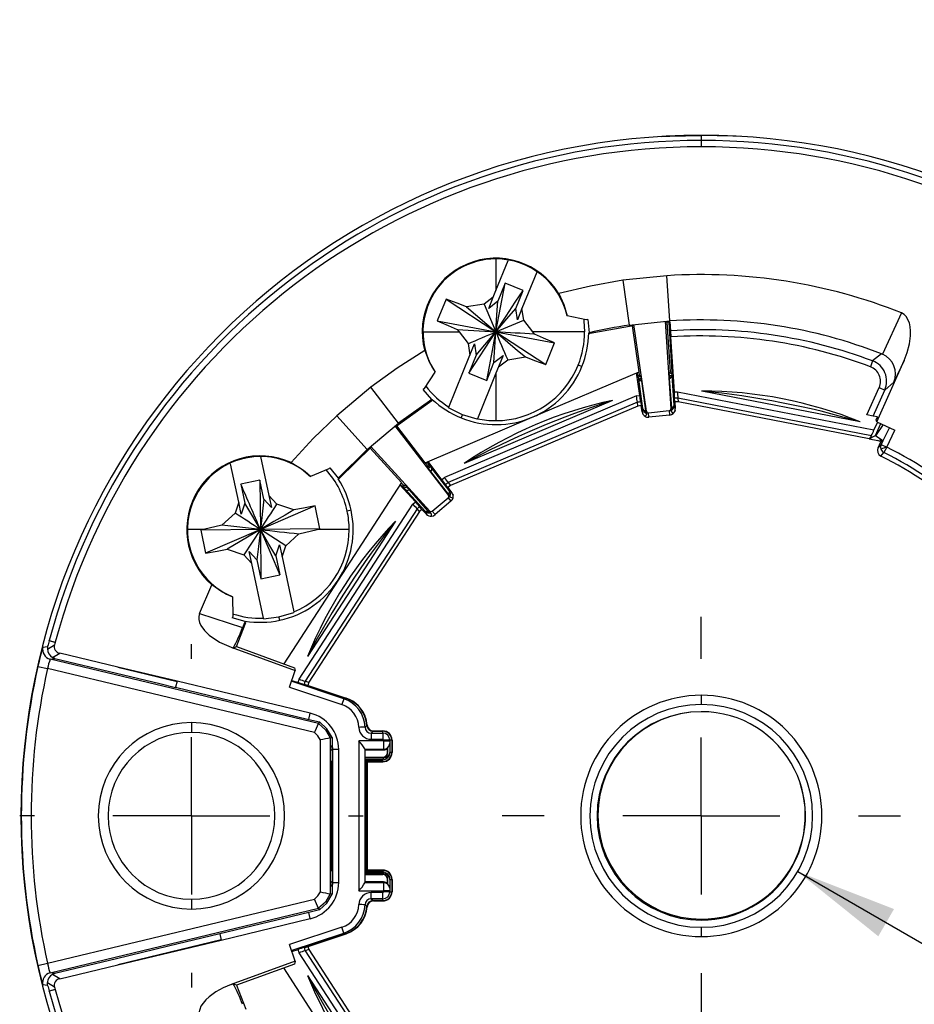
# Model space of a CAD drawing. Header units: millimetres. Extents: x 0 to 279, y 0 to 216.
# Tile 4 of 12: x 48 to 77, y 150 to 182. Entities that reach past the tile are written whole.
import ezdxf

# ---------------------------------------------------------------- set-up
doc = ezdxf.new("R2010")
doc.units = ezdxf.units.MM
doc.linetypes.add('CENTERX2', pattern=[20.32, 12.7, -2.54, 2.54, -2.54])
doc.layers.add('CENTER', color=40, linetype='CENTERX2')
doc.layers.add('DIMENSIONS', color=140, linetype='Continuous', lineweight=25)
doc.styles.add('SLDTEXTSTYLE2', font='TXT', dxfattribs={"width": 0.75})
doc.dimstyles.new('SLDDIMSTYLE1', dxfattribs={"dimtxt": 3.175, "dimasz": 3.302, "dimexe": 0, "dimexo": 0.0625, "dimgap": 0.79375, "dimtad": 0, "dimtih": 1, "dimtoh": 1, "dimdec": 1, "dimrnd": 1e-09, "dimzin": 4, "dimdsep": 46, "dimtxsty": 'SLDTEXTSTYLE2', "dimsah": 1, "dimcen": 0, "dimadec": 0, "dimazin": 1, "dimtfac": 1, "dimtdec": 1, "dimtofl": 0, "dimtmove": 0, "dimatfit": 3, "dimfxl": 0, "dimfrac": 2, "dimtolj": 1, "dimtzin": 12, "dimarcsym": 0})
doc.dimstyles.new('SLDDIMSTYLE3', dxfattribs={"dimtxt": 3.175, "dimasz": 3.302, "dimexe": 0, "dimexo": 0.0625, "dimgap": 0.79375, "dimtad": 0, "dimtih": 1, "dimtoh": 1, "dimdec": 1, "dimrnd": 1e-09, "dimzin": 12, "dimdsep": 46, "dimtxsty": 'SLDTEXTSTYLE2', "dimsah": 1, "dimcen": 0, "dimadec": 0, "dimazin": 3, "dimtfac": 1, "dimtdec": 1, "dimtofl": 0, "dimtmove": 0, "dimatfit": 3, "dimfxl": 0, "dimfrac": 2, "dimtolj": 1, "dimtzin": 12, "dimarcsym": 0})
doc.dimstyles.new('SLDDIMSTYLE4', dxfattribs={"dimtxt": 3.175, "dimasz": 3.302, "dimexe": 0, "dimexo": 0.0625, "dimgap": 0.79375, "dimtad": 0, "dimtih": 1, "dimtoh": 1, "dimdec": 1, "dimrnd": 1e-09, "dimzin": 4, "dimdsep": 46, "dimtxsty": 'SLDTEXTSTYLE2', "dimsah": 1, "dimcen": 0.09, "dimadec": 0, "dimazin": 1, "dimtfac": 1, "dimtdec": 1, "dimtofl": 0, "dimtmove": 0, "dimatfit": 3, "dimfxl": 0, "dimfrac": 2, "dimtolj": 1, "dimtzin": 12, "dimarcsym": 0})

# ---------------------------------------------------------------- blocks, each defined once
blk = doc.blocks.new('_D_1')
at = {"layer": 'DIMENSIONS'}
for p, q in [((86.392, 170.632), (93.704, 177.017)), ((93.704, 177.017), (100.054, 177.017)), ((102.448, 177.017), (101.481, 177.017)), ((101.481, 177.017), (101.481, 171.976)), ((110.659, 177.017), (111.626, 177.017)), ((111.626, 177.017), (111.626, 171.976)), ((101.481, 171.976), (102.448, 171.976)), ((111.626, 171.976), (110.659, 171.976))]:
    blk.add_line(p, q, dxfattribs=at)
blk.add_solid([(86.392, 170.632), (89.213, 172.421), (88.545, 173.186)], dxfattribs=at)
at = {"layer": 'DIMENSIONS', "char_height": 3.175, "attachment_point": 1, "style": 'SLDTEXTSTYLE2'}
for s, insert in [('%%c', (100.054, 181.754)), ('44.0', (104.842, 181.754)), ('1.73', (102.448, 176.069))]:
    blk.add_mtext(s, dxfattribs=dict(at, insert=insert))
blk = doc.blocks.new('_D_3')
at = {"layer": 'DIMENSIONS'}
for p, q in [((72.938, 154.362), (94.163, 142.107)), ((94.163, 142.107), (100.513, 142.107)), ((102.448, 142.107), (101.481, 142.107)), ((101.481, 142.107), (101.481, 137.067)), ((110.659, 142.107), (111.626, 142.107)), ((111.626, 142.107), (111.626, 137.067)), ((101.481, 137.067), (102.448, 137.067)), ((111.626, 137.067), (110.659, 137.067))]:
    blk.add_line(p, q, dxfattribs=at)
blk.add_solid([(72.938, 154.362), (75.543, 152.271), (76.051, 153.151)], dxfattribs=at)
at = {"layer": 'DIMENSIONS', "char_height": 3.175, "attachment_point": 1, "style": 'SLDTEXTSTYLE2'}
for s, insert in [('%%c', (101.227, 146.845)), ('7.2', (106.015, 146.845)), ('0.28', (102.448, 141.16))]:
    blk.add_mtext(s, dxfattribs=dict(at, insert=insert))
blk = doc.blocks.new('_D_4')
at = {"layer": 'DIMENSIONS'}
for p, q in [((53.333, 149.341), (53.333, 142.357)), ((86.333, 149.341), (86.333, 147.39)), ((86.333, 145.866), (86.333, 120.059)), ((53.333, 140.833), (53.333, 120.059)), ((53.333, 123.234), (61.977, 123.234)), ((65.728, 123.209), (64.761, 123.209)), ((64.761, 123.209), (64.761, 118.169)), ((73.939, 123.209), (74.906, 123.209)), ((74.906, 123.209), (74.906, 118.169)), ((86.333, 123.234), (77.69, 123.234)), ((64.761, 118.169), (65.728, 118.169)), ((74.906, 118.169), (73.939, 118.169))]:
    blk.add_line(p, q, dxfattribs=at)
for points in [[(53.333, 123.234), (56.635, 122.726), (56.635, 123.742)], [(86.333, 123.234), (83.031, 123.742), (83.031, 122.726)]]:
    blk.add_solid(points, dxfattribs=at)
at = {"layer": 'DIMENSIONS', "char_height": 3.175, "attachment_point": 1, "style": 'SLDTEXTSTYLE2'}
for s, insert in [('33.0', (65.728, 127.947)), ('1.30', (65.728, 122.262))]:
    blk.add_mtext(s, dxfattribs=dict(at, insert=insert))
blk = doc.blocks.new('SW_CENTERMARKSYMBOL_0')
at = {"layer": 'CENTER', "color": 0}
for p, q in [((0, 5.08), (0, 5.554)), ((0, 0), (0, 2.54)), ((-5.08, 0), (-5.554, 0)), ((0, 0), (-2.54, 0)), ((0, 0), (0, -2.54)), ((0, 0), (2.54, 0)), ((5.08, 0), (5.554, 0)), ((0, -5.08), (0, -5.554))]:
    blk.add_line(p, q, dxfattribs=at)
blk = doc.blocks.new('SW_CENTERMARKSYMBOL_2')
at = {"layer": 'CENTER', "color": 0}
for p, q in [((0, 5.08), (0, 6.44)), ((0, 0), (0, 2.54)), ((-5.08, 0), (-6.44, 0)), ((0, 0), (-2.54, 0)), ((0, 0), (0, -2.54)), ((0, 0), (2.54, 0)), ((5.08, 0), (6.44, 0)), ((0, -5.08), (0, -6.44))]:
    blk.add_line(p, q, dxfattribs=at)

msp = doc.modelspace()

# ---------------------------------------------------------------- linework, layer by layer
for p, q in [((69.82, 178.162), (69.82, 177.998)), ((69.82, 177.998), (69.82, 177.794)), ((63.178, 174.169), (63.178, 173.145)), ((63.178, 173.145), (63.572, 174.122)), ((64.497, 173.742), (64.021, 172.563)), ((68.705, 173.626), (67.279, 173.476)), ((67.279, 173.476), (67.492, 172.026)), ((68.799, 172.163), (68.705, 173.626)), ((63.178, 171.81), (63.474, 173.381)), ((63.474, 173.381), (63.239, 172.8)), ((64.055, 173.146), (63.474, 173.381)), ((61.567, 172.869), (61.284, 172.168)), ((61.567, 172.869), (63.178, 171.81)), ((63.094, 172.937), (62.796, 172.709)), ((62.945, 172.57), (63.094, 172.937)), ((63.094, 172.937), (63.178, 173.145)), ((63.82, 172.565), (64.055, 173.146)), ((62.796, 172.709), (62.226, 172.621)), ((62.226, 172.621), (63.178, 171.81)), ((62.796, 172.709), (63.178, 171.81)), ((63.239, 172.8), (62.945, 172.57)), ((63.872, 172.195), (63.82, 172.565)), ((64.021, 172.563), (63.872, 172.195)), ((64.077, 172.192), (64.021, 172.563)), ((66.102, 172.197), (65.479, 172.324)), ((66.151, 172.208), (66.102, 172.197)), ((66.151, 172.208), (66.19, 171.78)), ((76.294, 172.42), (75.675, 171.088)), ((61.284, 172.168), (63.178, 171.81)), ((61.929, 171.888), (63.178, 171.81)), ((61.929, 171.888), (61.987, 171.81)), ((63.178, 171.81), (64.077, 172.192)), ((64.368, 171.81), (64.077, 172.192)), ((67.62, 172.01), (66.224, 171.752)), ((67.492, 172.026), (68.799, 172.163)), ((67.81, 170.518), (67.592, 172.005)), ((68.049, 169.242), (67.637, 172.047)), ((68.652, 172.153), (68.833, 169.324)), ((68.677, 172.121), (68.815, 172.13)), ((68.822, 170.516), (68.719, 172.124)), ((68.88, 170.505), (68.776, 172.127)), ((68.793, 172.129), (68.937, 169.869)), ((68.833, 171.847), (68.815, 172.13)), ((60.819, 171.81), (61.987, 171.81)), ((61.987, 171.81), (62.279, 171.429)), ((62.3, 170.474), (63.178, 171.81)), ((63.116, 170.821), (63.178, 171.81)), ((63.178, 171.81), (65.072, 171.453)), ((63.178, 171.81), (64.788, 170.752)), ((64.426, 171.732), (64.368, 171.81)), ((66.047, 171.81), (64.368, 171.81)), ((66.19, 171.78), (66.224, 171.752)), ((68.846, 171.648), (68.833, 171.847)), ((62.279, 171.429), (62.334, 171.058)), ((62.334, 171.058), (62.483, 171.425)), ((62.483, 171.425), (62.535, 171.056)), ((64.788, 170.752), (65.072, 171.453)), ((61.656, 169.378), (62.334, 171.058)), ((62.535, 171.056), (62.3, 170.474)), ((63.116, 170.821), (63.41, 171.051)), ((63.41, 171.051), (63.262, 170.683)), ((63.559, 170.911), (64.13, 170.999)), ((75.645, 171.1), (75.36, 170.869)), ((75.645, 171.1), (75.675, 171.088)), ((62.881, 170.24), (63.116, 170.821)), ((63.262, 170.683), (63.178, 170.476)), ((63.262, 170.683), (63.559, 170.911)), ((65.959, 170.686), (65.838, 170.735)), ((75.36, 170.869), (75.289, 170.682)), ((75.493, 168.903), (76.375, 170.885)), ((76.375, 170.885), (76.048, 170.179)), ((60.868, 169.975), (61.209, 170.512)), ((62.3, 170.474), (62.881, 170.24)), ((63.178, 170.476), (62.583, 169.003)), ((63.178, 170.476), (63.178, 168.941)), ((64.35, 169.049), (67.81, 170.518)), ((67.833, 169.753), (67.726, 170.482)), ((67.742, 170.489), (67.757, 170.387)), ((67.757, 170.387), (67.812, 170.41)), ((67.757, 170.387), (67.774, 170.352)), ((67.774, 170.352), (67.785, 170.28)), ((67.797, 170.512), (67.812, 170.41)), ((67.812, 170.41), (67.858, 170.384)), ((67.858, 170.384), (67.871, 170.293)), ((67.871, 170.293), (67.877, 170.252)), ((68.783, 170.481), (68.822, 170.516)), ((68.788, 170.389), (68.783, 170.481)), ((68.875, 170.395), (68.788, 170.389)), ((68.791, 170.348), (68.788, 170.389)), ((68.794, 170.307), (68.791, 170.348)), ((68.864, 169.357), (68.794, 170.307)), ((68.822, 170.516), (68.88, 170.505)), ((68.871, 170.467), (68.88, 170.505)), ((68.875, 170.395), (68.871, 170.467)), ((68.875, 170.395), (68.875, 170.395)), ((68.939, 169.441), (68.875, 170.395)), ((59.13, 170.017), (58.031, 169.095)), ((60.025, 168.857), (59.13, 170.017)), ((60.868, 169.975), (60.826, 169.948)), ((67.785, 170.28), (67.785, 170.28)), ((67.785, 170.28), (67.921, 169.334)), ((67.877, 170.252), (67.883, 170.211)), ((67.883, 170.211), (68.011, 169.267)), ((75.176, 169.128), (75.569, 170.011)), ((75.569, 170.011), (75.752, 169.93)), ((75.752, 169.93), (76.048, 170.179)), ((61.107, 169.622), (60.826, 169.948)), ((67.724, 169.737), (61.511, 167.099)), ((67.724, 169.737), (67.833, 169.753)), ((68.937, 169.869), (69.047, 169.876)), ((68.966, 169.544), (68.951, 169.664)), ((69.047, 169.876), (75.404, 168.64)), ((75.318, 168.454), (69.06, 169.67)), ((69.06, 169.67), (69.072, 169.55)), ((74.955, 168.902), (69.832, 169.897)), ((75.378, 169.089), (75.752, 169.93)), ((61.103, 169.579), (59.948, 168.753)), ((61.107, 169.622), (60.025, 168.857)), ((61.103, 169.579), (61.107, 169.622)), ((67.755, 169.533), (61.636, 166.936)), ((61.648, 169.359), (61.656, 169.378)), ((62.095, 169.132), (61.648, 169.359)), ((67.768, 169.413), (61.713, 166.843)), ((66.953, 169.595), (62.149, 167.556)), ((67.768, 169.413), (67.755, 169.533)), ((67.873, 169.429), (67.768, 169.413)), ((67.862, 169.549), (67.873, 169.429)), ((67.904, 169.22), (67.873, 169.429)), ((67.921, 169.334), (67.904, 169.22)), ((68.867, 169.326), (68.864, 169.357)), ((68.979, 169.333), (68.939, 169.441)), ((69.072, 169.55), (68.966, 169.544)), ((68.966, 169.544), (68.979, 169.333)), ((68.976, 169.282), (68.979, 169.333)), ((75.247, 168.35), (69.072, 169.55)), ((58.031, 169.095), (59.019, 168.012)), ((60.889, 167.58), (64.35, 169.049)), ((62.054, 169.029), (62.095, 169.132)), ((62.575, 168.985), (62.095, 169.132)), ((67.979, 169.091), (67.982, 169.089)), ((68.011, 169.267), (68.015, 169.237)), ((68.015, 169.237), (68.049, 169.242)), ((68.023, 169.208), (68.015, 169.237)), ((68.108, 169.196), (68.784, 169.267)), ((68.128, 169.051), (68.108, 169.196)), ((68.796, 169.121), (68.128, 169.051)), ((68.784, 169.267), (68.796, 169.121)), ((68.833, 169.324), (68.867, 169.326)), ((68.865, 169.221), (68.842, 169.257)), ((68.911, 169.17), (68.865, 169.221)), ((68.867, 169.326), (68.867, 169.32)), ((68.911, 169.17), (68.93, 169.189)), ((68.93, 169.189), (68.962, 169.237)), ((68.962, 169.237), (68.96, 169.238)), ((68.976, 169.282), (68.962, 169.237)), ((68.975, 169.282), (68.976, 169.282)), ((75.378, 169.089), (75.176, 169.128)), ((75.52, 169.061), (75.378, 169.089)), ((75.478, 168.967), (75.52, 169.061)), ((59.019, 168.012), (60.025, 168.857)), ((59.91, 168.767), (61.641, 166.522)), ((60.889, 167.58), (59.971, 168.77)), ((62.583, 169.003), (62.575, 168.985)), ((75.515, 168.888), (75.404, 168.64)), ((75.696, 168.819), (75.451, 168.452)), ((75.456, 168.459), (75.629, 168.85)), ((75.493, 168.903), (75.478, 168.967)), ((75.493, 168.903), (76.077, 168.627)), ((75.901, 168.722), (75.693, 168.29)), ((75.247, 168.35), (75.456, 168.459)), ((75.318, 168.454), (75.247, 168.35)), ((75.693, 168.29), (75.451, 168.452)), ((75.817, 168.085), (76.077, 168.627)), ((59.134, 168.07), (58.121, 167.076)), ((61.037, 166.015), (59.128, 168.11)), ((75.247, 168.35), (75.529, 168.295)), ((75.529, 168.295), (75.633, 168.281)), ((75.625, 168.25), (75.529, 168.295)), ((75.534, 168.059), (75.625, 168.25)), ((75.636, 168.172), (75.534, 168.059)), ((75.633, 168.281), (75.597, 168.354)), ((75.659, 168.312), (75.625, 168.25)), ((75.633, 168.281), (75.644, 168.322)), ((75.693, 168.29), (75.636, 168.172)), ((75.636, 168.172), (75.814, 168.086)), ((75.817, 168.085), (75.727, 167.907)), ((75.814, 168.086), (75.817, 168.085)), ((55.571, 167.785), (55.841, 166.516)), ((59.019, 168.012), (58.077, 167.08)), ((60.126, 166.94), (59.114, 168.05)), ((75.625, 167.794), (75.727, 167.907)), ((54.863, 166.308), (54.599, 167.548)), ((60.966, 167.504), (60.902, 167.585)), ((60.952, 167.453), (60.966, 167.504)), ((60.992, 167.401), (60.952, 167.453)), ((61.02, 167.527), (60.957, 167.609)), ((60.966, 167.504), (61.02, 167.527)), ((60.973, 167.615), (61.423, 167.032)), ((60.992, 167.401), (61.061, 167.454)), ((61.034, 167.491), (61.02, 167.527)), ((61.061, 167.454), (61.034, 167.491)), ((57.771, 167.377), (57.183, 167.134)), ((57.805, 167.413), (57.771, 167.377)), ((57.805, 167.413), (58.077, 167.08)), ((61.649, 166.566), (61.074, 167.297)), ((61.664, 166.678), (61.092, 167.415)), ((55.543, 167.019), (54.93, 166.888)), ((54.93, 166.888), (55.06, 166.275)), ((55.674, 166.406), (55.543, 167.019)), ((55.543, 167.019), (55.563, 165.421)), ((58.077, 167.08), (58.121, 167.076)), ((60.126, 166.94), (58.079, 163.787)), ((60.573, 166.318), (60.077, 166.863)), ((60.086, 166.878), (60.156, 166.801)), ((60.188, 166.851), (60.118, 166.927)), ((60.156, 166.801), (60.188, 166.851)), ((60.156, 166.801), (60.189, 166.782)), ((60.188, 166.851), (60.24, 166.855)), ((60.284, 166.807), (60.24, 166.855)), ((61.423, 167.032), (61.511, 167.099)), ((61.629, 166.779), (61.55, 166.87)), ((61.713, 166.843), (61.629, 166.779)), ((61.636, 166.936), (61.713, 166.843)), ((55.841, 166.516), (55.923, 166.128)), ((56.094, 166.24), (55.841, 166.516)), ((60.189, 166.782), (60.22, 166.748)), ((60.253, 166.711), (60.879, 166.02)), ((60.992, 166.015), (60.373, 166.709)), ((61.629, 166.779), (61.758, 166.611)), ((61.641, 166.522), (61.668, 166.543)), ((61.668, 166.543), (61.649, 166.566)), ((61.758, 166.611), (61.664, 166.678)), ((61.668, 166.543), (61.672, 166.537)), ((61.725, 166.455), (61.687, 166.471)), ((61.784, 166.567), (61.758, 166.611)), ((61.783, 166.567), (61.783, 166.567)), ((61.784, 166.567), (61.796, 166.527)), ((61.796, 166.527), (61.794, 166.527)), ((61.798, 166.464), (61.796, 166.527)), ((54.863, 166.308), (54.744, 165.952)), ((54.945, 165.92), (54.863, 166.308)), ((55.06, 166.275), (54.945, 165.92)), ((55.674, 166.406), (55.563, 165.421)), ((57.333, 166.183), (55.563, 165.421)), ((55.923, 166.128), (55.674, 166.406)), ((56.641, 166.054), (56.094, 166.24)), ((56.815, 160.583), (60.492, 166.244)), ((57.49, 165.444), (57.333, 166.183)), ((60.492, 166.244), (60.573, 166.318)), ((60.787, 166.072), (60.711, 166.166)), ((61.112, 166.011), (61.632, 166.448)), ((61.724, 166.333), (61.209, 165.901)), ((61.632, 166.448), (61.724, 166.333)), ((61.792, 166.437), (61.725, 166.455)), ((61.792, 166.437), (61.798, 166.464)), ((54.744, 165.952), (54.32, 165.561)), ((60.631, 166.092), (57.01, 160.517)), ((60.709, 166.001), (57.126, 160.483)), ((58.497, 166.044), (58.369, 166.017)), ((60.709, 166.001), (60.631, 166.092)), ((60.787, 166.072), (60.709, 166.001)), ((60.929, 165.916), (60.787, 166.072)), ((60.879, 166.02), (60.929, 165.916)), ((60.992, 166.015), (61.012, 165.992)), ((61.012, 165.992), (61.037, 166.015)), ((61.012, 165.992), (61.035, 165.973)), ((61.092, 165.901), (61.079, 165.962)), ((61.096, 165.852), (61.092, 165.901)), ((61.209, 165.901), (61.112, 166.011)), ((54.32, 165.561), (53.728, 165.421)), ((55.563, 165.421), (54.32, 165.561)), ((59.931, 165.695), (57.089, 161.318)), ((53.728, 165.421), (53.204, 165.421)), ((53.728, 165.421), (53.635, 165.397)), ((55.563, 165.421), (53.635, 165.397)), ((53.635, 165.397), (53.792, 164.658)), ((55.563, 165.421), (53.792, 164.658)), ((55.563, 165.421), (54.484, 164.787)), ((55.563, 165.421), (55.031, 164.601)), ((57.49, 165.444), (55.563, 165.421)), ((56.382, 164.889), (55.563, 165.421)), ((55.563, 165.421), (56.195, 163.953)), ((55.563, 165.421), (55.582, 163.822)), ((56.382, 164.889), (56.805, 165.28)), ((56.805, 165.28), (57.397, 165.421)), ((57.397, 165.421), (57.49, 165.444)), ((58.432, 165.421), (57.397, 165.421)), ((56.065, 164.566), (56.18, 164.921)), ((56.18, 164.921), (56.262, 164.533)), ((56.262, 164.533), (56.382, 164.889)), ((54.484, 164.787), (55.031, 164.601)), ((55.031, 164.601), (55.284, 164.325)), ((55.202, 164.713), (55.451, 164.436)), ((55.284, 164.325), (55.202, 164.713)), ((56.065, 164.566), (56.195, 163.953)), ((55.661, 162.553), (55.284, 164.325)), ((55.451, 164.436), (55.582, 163.822)), ((56.262, 164.533), (56.639, 162.761)), ((55.582, 163.822), (56.195, 163.953)), ((53.591, 162.71), (53.993, 163.629)), ((58.079, 163.787), (56.318, 161.076)), ((54.657, 163.243), (54.674, 162.608)), ((53.591, 162.71), (54.987, 162.251)), ((56.163, 162.595), (56.643, 162.741)), ((56.639, 162.761), (56.643, 162.741)), ((54.674, 162.608), (54.654, 162.561)), ((55.07, 162.448), (54.654, 162.561)), ((54.785, 161.634), (55.091, 162.41)), ((55.091, 162.41), (55.07, 162.448)), ((55.665, 162.533), (55.661, 162.553)), ((55.665, 162.533), (56.163, 162.595)), ((56.186, 162.486), (56.163, 162.595)), ((48.674, 161.558), (48.908, 161.697)), ((48.73, 161.819), (48.732, 161.828)), ((48.928, 161.771), (48.73, 161.819)), ((48.732, 161.828), (48.929, 161.775)), ((48.928, 161.771), (48.929, 161.775)), ((48.532, 161.62), (48.683, 161.644)), ((48.683, 161.644), (48.674, 161.558)), ((48.839, 161.286), (49.073, 161.424)), ((50.957, 160.971), (49.073, 161.424)), ((54.616, 161.612), (54.687, 161.588)), ((54.616, 161.612), (56.687, 160.858)), ((54.687, 161.588), (54.785, 161.634)), ((54.785, 161.634), (56.664, 160.95)), ((48.765, 161.232), (48.917, 161.256)), ((57.445, 159.148), (48.765, 161.232)), ((48.917, 161.256), (48.839, 161.286)), ((48.917, 161.256), (50.909, 160.776)), ((48.37, 160.996), (48.68, 160.926)), ((57.311, 158.854), (48.68, 160.926)), ((50.909, 160.776), (52.313, 160.44)), ((50.958, 160.975), (50.957, 160.971)), ((50.957, 160.971), (52.869, 160.512)), ((52.87, 160.516), (50.958, 160.975)), ((56.507, 160.32), (56.687, 160.858)), ((56.664, 160.95), (56.687, 160.858)), ((52.313, 160.44), (52.821, 160.318)), ((52.87, 160.514), (52.821, 160.319)), ((57.174, 159.482), (52.87, 160.516)), ((58.261, 159.949), (56.561, 160.513)), ((56.582, 160.544), (56.78, 160.478)), ((56.78, 160.478), (56.815, 160.583)), ((56.978, 160.421), (56.976, 160.414)), ((56.978, 160.421), (58.335, 159.971)), ((57.01, 160.517), (57.126, 160.483)), ((57.126, 160.483), (57.092, 160.383)), ((52.821, 160.319), (57.127, 159.284)), ((56.507, 160.32), (58.199, 159.759)), ((56.976, 160.414), (58.323, 159.967)), ((58.261, 159.949), (58.199, 159.759)), ((58.323, 159.967), (58.261, 159.949)), ((69.82, 160.062), (69.82, 159.762)), ((57.127, 159.284), (57.174, 159.482)), ((69.83, 159.531), (69.82, 159.531)), ((53.333, 159.179), (53.333, 158.861)), ((57.127, 159.284), (57.469, 159.203)), ((57.469, 159.203), (57.445, 159.148)), ((59.017, 159.097), (58.978, 159.309)), ((58.946, 159.033), (59.006, 159.087)), ((59.206, 158.9), (59.146, 158.838)), ((59.146, 158.838), (59.52, 158.838)), ((59.206, 158.9), (59.52, 158.9)), ((59.217, 158.912), (59.52, 158.912)), ((59.52, 158.838), (59.52, 158.9)), ((59.52, 158.838), (59.52, 158.638)), ((57.506, 153.707), (57.506, 158.616)), ((57.824, 158.683), (57.882, 158.694)), ((57.824, 158.683), (57.824, 153.64)), ((57.882, 158.694), (57.882, 158.462)), ((59.547, 158.585), (58.747, 158.585)), ((58.747, 158.585), (58.747, 153.738)), ((59.146, 158.638), (59.52, 158.638)), ((59.547, 158.612), (59.547, 158.585)), ((59.747, 158.612), (59.547, 158.612)), ((59.547, 158.585), (59.747, 158.585)), ((59.747, 158.612), (59.747, 158.585)), ((59.808, 158.612), (59.747, 158.612)), ((59.808, 158.612), (59.808, 158.212)), ((59.82, 158.612), (59.82, 158.212)), ((57.893, 158.312), (57.83, 158.262)), ((57.83, 158.262), (57.83, 154.061)), ((57.882, 158.462), (57.893, 158.312)), ((58.097, 158.312), (57.893, 158.312)), ((57.893, 158.312), (57.893, 154.011)), ((58.097, 154.011), (58.097, 158.312)), ((58.947, 158.297), (58.94, 158.325)), ((58.94, 158.325), (59.547, 158.325)), ((58.947, 154.026), (58.947, 158.297)), ((58.947, 158.296), (58.947, 158.297)), ((58.947, 158.296), (59.548, 158.296)), ((58.947, 158.058), (58.947, 158.296)), ((59.548, 158.296), (59.547, 158.325)), ((59.673, 158.348), (59.678, 158.212)), ((59.673, 158.212), (59.673, 158.348)), ((59.678, 158.212), (59.673, 158.212)), ((59.747, 158.498), (59.751, 158.212)), ((59.808, 158.212), (59.751, 158.212)), ((57.836, 157.927), (57.852, 157.943)), ((57.836, 154.396), (57.836, 157.927)), ((57.836, 157.927), (57.852, 157.927)), ((57.852, 157.943), (57.852, 154.38)), ((58.95, 158.051), (58.947, 158.058)), ((58.947, 158.058), (59.52, 158.058)), ((58.951, 158.007), (58.95, 158.051)), ((59.52, 158.051), (58.95, 158.051)), ((58.951, 158.007), (59.52, 158.007)), ((58.978, 157.953), (58.952, 157.98)), ((58.952, 157.98), (59.52, 157.98)), ((58.978, 154.37), (58.978, 157.953)), ((58.978, 157.932), (58.989, 157.927)), ((58.989, 157.927), (59.004, 157.927)), ((58.989, 154.396), (58.989, 157.927)), ((59.008, 157.923), (59.004, 157.927)), ((59.004, 157.927), (59.004, 154.396)), ((59.52, 157.923), (59.008, 157.923)), ((59.008, 157.923), (59.008, 154.4)), ((59.02, 157.912), (59.52, 157.912)), ((59.02, 157.912), (59.02, 154.412)), ((59.52, 158.051), (59.52, 158.058)), ((59.52, 157.98), (59.52, 158.007)), ((59.52, 157.923), (59.52, 157.98)), ((59.551, 158.038), (59.551, 158.054)), ((57.852, 154.38), (57.836, 154.396)), ((57.836, 154.396), (57.852, 154.396)), ((58.978, 154.391), (58.989, 154.396)), ((59.004, 154.396), (58.989, 154.396)), ((59.004, 154.396), (59.008, 154.4)), ((59.008, 154.4), (59.52, 154.4)), ((59.52, 154.412), (59.02, 154.412)), ((59.52, 154.4), (59.52, 154.344)), ((57.83, 154.061), (57.893, 154.011)), ((58.947, 154.265), (58.95, 154.272)), ((58.947, 154.027), (58.947, 154.265)), ((59.52, 154.265), (58.947, 154.265)), ((58.95, 154.272), (58.951, 154.317)), ((58.95, 154.272), (59.52, 154.272)), ((58.951, 154.317), (59.52, 154.317)), ((58.952, 154.344), (58.978, 154.37)), ((59.52, 154.344), (58.952, 154.344)), ((59.52, 154.317), (59.52, 154.344)), ((59.52, 154.265), (59.52, 154.272)), ((59.551, 154.285), (59.551, 154.269)), ((59.678, 154.112), (59.673, 153.976)), ((59.673, 153.976), (59.673, 154.112)), ((59.678, 154.112), (59.673, 154.112)), ((59.751, 154.112), (59.747, 153.825)), ((59.751, 154.112), (59.808, 154.112)), ((59.808, 154.112), (59.808, 153.712)), ((59.82, 154.112), (59.82, 153.712)), ((57.893, 154.011), (57.882, 153.861)), ((57.882, 153.861), (57.882, 153.628)), ((57.893, 154.011), (58.097, 154.011)), ((58.747, 153.738), (59.547, 153.738)), ((58.94, 153.998), (58.947, 154.026)), ((59.547, 153.998), (58.94, 153.998)), ((58.947, 154.027), (58.947, 154.026)), ((59.548, 154.027), (58.947, 154.027)), ((59.547, 153.998), (59.548, 154.027)), ((59.547, 153.738), (59.547, 153.712)), ((59.747, 153.738), (59.547, 153.738)), ((59.747, 153.738), (59.747, 153.712)), ((48.68, 151.397), (57.311, 153.469)), ((53.333, 153.468), (53.333, 153.151)), ((57.882, 153.628), (57.824, 153.64)), ((59.52, 153.685), (59.146, 153.685)), ((59.52, 153.485), (59.146, 153.485)), ((59.146, 153.485), (59.206, 153.423)), ((59.52, 153.423), (59.206, 153.423)), ((59.52, 153.485), (59.52, 153.685)), ((59.52, 153.423), (59.52, 153.485)), ((59.747, 153.712), (59.547, 153.712)), ((59.747, 153.712), (59.808, 153.712)), ((48.765, 151.091), (57.445, 153.175)), ((57.469, 153.121), (57.127, 153.039)), ((57.445, 153.175), (57.469, 153.121)), ((59.006, 153.237), (58.946, 153.29)), ((59.217, 153.412), (59.52, 153.412)), ((57.127, 153.039), (54.246, 152.347)), ((54.296, 152.15), (57.174, 152.841)), ((57.174, 152.841), (57.127, 153.039)), ((58.199, 152.564), (56.507, 152.003)), ((58.261, 152.375), (58.199, 152.564)), ((69.82, 152.562), (69.82, 152.262)), ((54.295, 152.153), (50.957, 151.352)), ((50.958, 151.349), (54.296, 152.15)), ((54.246, 152.348), (52.588, 151.95)), ((54.246, 152.347), (54.296, 152.15)), ((56.561, 151.811), (58.261, 152.375)), ((58.323, 152.356), (56.976, 151.909)), ((56.978, 151.903), (58.335, 152.353)), ((58.323, 152.356), (58.261, 152.375)), ((52.588, 151.95), (51.749, 151.748)), ((56.687, 151.465), (56.507, 152.003)), ((56.582, 151.779), (56.78, 151.845)), ((56.815, 151.741), (56.78, 151.845)), ((56.976, 151.909), (56.978, 151.903)), ((57.126, 151.84), (57.01, 151.806)), ((57.092, 151.94), (57.126, 151.84)), ((57.126, 151.84), (60.709, 146.323)), ((50.909, 151.547), (48.917, 151.068)), ((51.749, 151.748), (50.909, 151.547)), ((60.492, 146.079), (56.815, 151.741)), ((57.01, 151.806), (60.631, 146.231)), ((48.37, 151.327), (48.68, 151.397)), ((49.073, 150.9), (50.957, 151.352)), ((50.957, 151.352), (50.958, 151.349)), ((56.687, 151.465), (54.616, 150.711)), ((56.664, 151.373), (54.785, 150.689)), ((58.079, 148.537), (56.318, 151.247)), ((56.687, 151.465), (56.664, 151.373)), ((48.917, 151.068), (48.765, 151.091)), ((48.917, 151.068), (48.839, 151.038)), ((49.073, 150.9), (48.839, 151.038)), ((57.089, 151.005), (59.931, 146.629)), ((48.683, 150.679), (48.532, 150.703)), ((48.908, 150.626), (48.674, 150.765)), ((48.683, 150.679), (48.674, 150.765)), ((48.73, 150.504), (48.927, 150.555)), ((48.927, 150.555), (48.928, 150.548)), ((54.616, 150.711), (54.687, 150.735)), ((54.785, 150.689), (54.687, 150.735)), ((54.785, 150.689), (55.091, 149.913)), ((48.732, 150.496), (48.73, 150.504)), ((48.929, 150.548), (48.732, 150.496))]:
    msp.add_line(p, q)
at = {"flags": 128}
for points in [[(68.543, 178.125), (68.804, 178.138), (69.82, 178.162)], [(71.097, 178.125), (70.836, 178.138), (69.82, 178.162)], [(67.279, 173.476), (66.24, 173.292), (65.214, 173.045)], [(62.226, 172.621), (61.927, 172.736), (61.567, 172.869)], [(63.178, 171.81), (63.513, 172.32), (63.806, 172.766), (64.055, 173.146)], [(65.214, 173.045), (65.378, 172.691), (65.479, 172.324)], [(63.178, 171.81), (63.212, 172.359), (63.239, 172.8)], [(63.178, 171.81), (63.534, 172.228), (63.82, 172.565)], [(66.017, 172.222), (66.024, 172.172), (66.047, 171.81)], [(76.375, 170.885), (76.476, 171.147), (76.549, 171.419), (76.586, 171.687), (76.588, 171.84), (76.576, 171.978), (76.548, 172.103), (76.448, 172.305), (76.378, 172.373), (76.294, 172.42)], [(61.284, 172.168), (61.635, 172.013), (61.929, 171.888)], [(62.535, 171.056), (62.821, 171.392), (63.178, 171.81)], [(62.881, 170.24), (62.966, 170.687), (63.065, 171.21), (63.178, 171.81)], [(63.178, 171.81), (63.564, 171.481), (63.881, 171.21), (64.13, 170.999)], [(65.072, 171.453), (64.72, 171.607), (64.426, 171.732)], [(60.875, 171.203), (59.985, 170.636), (59.13, 170.017)], [(60.875, 171.203), (61.016, 170.84), (61.209, 170.512)], [(64.13, 170.999), (64.428, 170.885), (64.788, 170.752)], [(68.791, 170.348), (68.843, 170.366), (68.866, 170.381), (68.874, 170.391), (68.875, 170.393), (68.875, 170.395)], [(67.883, 170.211), (67.837, 170.225), (67.813, 170.239), (67.793, 170.259), (67.785, 170.278), (67.785, 170.28)], [(58.031, 169.095), (57.273, 168.361), (56.561, 167.583)], [(67.904, 169.22), (67.928, 169.151), (67.979, 169.091)], [(68.053, 169.174), (68.032, 169.122), (68.02, 169.097), (68.009, 169.085), (67.996, 169.083), (67.988, 169.086), (67.984, 169.088), (67.979, 169.091)], [(67.982, 169.089), (68.051, 169.055), (68.128, 169.051)], [(68.796, 169.121), (68.858, 169.136), (68.911, 169.17)], [(68.867, 169.32), (68.885, 169.304), (68.891, 169.298)], [(56.561, 167.583), (56.894, 167.381), (57.183, 167.134)], [(61.092, 167.415), (61.077, 167.434), (61.061, 167.454)], [(61.074, 167.297), (61.034, 167.347), (60.992, 167.401)], [(60.284, 166.807), (60.256, 166.781), (60.236, 166.763), (60.224, 166.752), (60.22, 166.748)], [(60.373, 166.709), (60.33, 166.756), (60.284, 166.807)], [(60.22, 166.748), (60.237, 166.729), (60.253, 166.711)], [(61.672, 166.537), (61.696, 166.534), (61.704, 166.532)], [(61.794, 166.527), (61.79, 166.543), (61.783, 166.567)], [(55.563, 165.421), (55.284, 165.894), (55.06, 166.275)], [(57.333, 166.183), (56.955, 166.115), (56.641, 166.054)], [(61.724, 166.333), (61.767, 166.38), (61.792, 166.437)], [(56.641, 166.054), (56.36, 165.889), (56, 165.678), (55.563, 165.421)], [(61.096, 165.852), (61.156, 165.866), (61.209, 165.901)], [(55.563, 165.421), (55.501, 164.874), (55.451, 164.436)], [(56.065, 164.566), (55.841, 164.947), (55.563, 165.421)], [(53.792, 164.658), (54.17, 164.726), (54.484, 164.787)], [(54.657, 163.243), (54.313, 163.407), (53.993, 163.629)], [(53.591, 162.71), (53.567, 162.612), (53.571, 162.507), (53.596, 162.412), (53.642, 162.315), (53.753, 162.16), (53.908, 162.008), (54.245, 161.779), (54.616, 161.612)], [(57.445, 159.148), (57.67, 158.945), (57.824, 158.683)], [(57.882, 158.694), (57.716, 158.981), (57.469, 159.203)], [(57.506, 158.616), (57.423, 158.746), (57.311, 158.854)], [(59.146, 158.838), (59.146, 158.823), (59.146, 158.779), (59.146, 158.714), (59.146, 158.638)], [(58.952, 157.98), (58.951, 157.987), (58.951, 158.007)], [(58.951, 154.317), (58.951, 154.337), (58.952, 154.344)], [(57.311, 153.469), (57.422, 153.577), (57.506, 153.707)], [(57.824, 153.64), (57.669, 153.377), (57.445, 153.175)], [(57.469, 153.121), (57.715, 153.341), (57.882, 153.628)], [(59.146, 153.485), (59.146, 153.5), (59.146, 153.518), (59.146, 153.544), (59.146, 153.576), (59.146, 153.612), (59.146, 153.685)], [(54.616, 150.711), (54.363, 150.605), (54.122, 150.472), (53.908, 150.316), (53.799, 150.214), (53.71, 150.112), (53.642, 150.008), (53.568, 149.801), (53.568, 149.705), (53.591, 149.614)]]:
    msp.add_lwpolyline(points, dxfattribs=at)
for centre, radius, start, end in [((69.82, 156.162), 22, 90, 270), ((69.82, 156.162), 21.836, 90, 164.9604), ((69.829, 156.179), 21.983, 0.6203, 90.0227), ((69.82, 156.162), 22, 0.665, 90), ((69.82, 156.162), 21.836, 15.0396, 90), ((69.82, 156.162), 21.632, 90, 164.9604), ((69.82, 156.162), 21.632, 15.0396, 90), ((63.178, 171.81), 2.381, 31.2212, 194.7787), ((63.178, 171.81), 2.358, 90, 213.411), ((63.178, 171.81), 2.358, 12.589, 90), ((69.82, 156.162), 17.5, 68.287, 93.6516), ((69.82, 156.162), 16.034, 98.3484, 103.0835), ((69.82, 156.162), 16.034, 68.6965, 93.6516), ((-35.843, 403.837), 252.273, 292.88909, 293.11091), ((39.111, -224.533), 397.074, 86.34471, 86.52519), ((-83.99, 108.811), 160.085, 22.82523, 23.17477), ((63.178, 171.81), 2.869, 338, 0), ((63.178, 171.81), 3, 338, 359.402), ((69.82, 156.162), 15.716, 69.3603, 93.6), ((69.821, 156.171), 15.507, 69.3527, 93.6075), ((75.401, 170.444), 0.7, 337.7153, 66.9173), ((63.178, 171.81), 3, 247.999, 338), ((63.178, 171.81), 2.869, 270, 338), ((75.113, 170.215), 0.5, 335.9485, 69.3494), ((75.113, 170.215), 0.7, 335.9986, 69.333), ((67.438, 171.345), 1.048, 288.7279, 293.6194), ((78.266, 99.473), 71.579, 98.35056, 98.42005), ((68.994, 171.511), 1.052, 258.3925, 263.2717), ((68.77, 170.411), 0.107, 283.074, 351.1296), ((63.178, 171.81), 2.869, 217.7424, 237.964), ((67.861, 170.365), 0.114, 228.2488, 277.8535), ((52.813, 167.379), 15.096, 8.2035, 8.9842), ((55.712, 167.928), 12.258, 7.6014, 8.5629), ((81.187, 170.605), 12.272, 183.4377, 184.3981), ((69.82, 156.162), 13.53, 93.2217, 93.6808), ((84.124, 170.67), 15.098, 183.0158, 183.7965), ((69.821, 156.169), 13.729, 68.0435, 89.9565), ((67.125, 142.299), 27.731, 73.6007, 84.3993), ((63.178, 171.81), 3, 226.6684, 247.999), ((69.817, 156.168), 13.729, 102.0435, 123.9565), ((75.338, 143.162), 27.731, 107.6007, 118.3993), ((69.82, 156.162), 13.53, 98.3192, 98.7783), ((68.118, 169.363), 0.2, 188.3604, 250.985), ((68.017, 169.37), 0.103, 200.6625, 266.87), ((68.084, 169.363), 0.166, 190.2139, 248.58), ((68.839, 169.455), 0.101, 284.7118, 352.3976), ((68.74, 169.429), 0.2, 319.1506, 3.6428), ((68.115, 169.258), 0.104, 208.6176, 233.8263), ((68.101, 169.249), 0.0528, 187.7251, 278.0742), ((68.78, 169.32), 0.0528, 273.9272, 4.2734), ((68.778, 169.319), 0.0895, 316.1728, 0.3853), ((68.74, 169.429), 0.2, 300.8797, 319.1494), ((68.772, 169.329), 0.208, 334.3428, 347.1079), ((63.178, 171.81), 2.869, 258.036, 270), ((72.024, 170.095), 3.68, 333.5123, 336.7083), ((75.715, 167.973), 0.201, 154.6747, 243.1462), ((75.817, 168.085), 0.2, 154.3549, 198.8301), ((77.667, 162.504), 5.882, 108.3593, 110.2902), ((69.85, 156.207), 13.293, 48.6693, 63.3307), ((55.563, 165.421), 2.381, 65.2212, 228.78), ((55.563, 165.421), 2.358, 90, 247.412), ((55.563, 165.421), 2.358, 46.5892, 90), ((69.82, 156.162), 13, 48.5197, 63.4803), ((75.817, 168.085), 0.2, 198.8292, 243.2961), ((69.82, 156.162), 13.147, 48.6991, 63.3009), ((60.552, 168.425), 1.052, 292.3925, 297.2717), ((55.563, 165.421), 2.869, 12, 42.2187), ((60.996, 167.37), 0.107, 317.096, 25.1424), ((-315.055, 6.602), 403.213, 23.19637, 23.4235), ((55.563, 165.421), 3, 12, 33.1145), ((59.355, 167.417), 1.048, 322.7279, 327.6194), ((71.167, 174.492), 12.272, 217.4377, 218.3981), ((73.566, 176.188), 15.098, 217.0158, 217.7965), ((69.82, 156.162), 13.53, 127.2217, 127.6808), ((60.315, 166.798), 0.107, 234.8749, 302.9193), ((61.6, 166.489), 0.0528, 307.9272, 38.2734), ((61.573, 166.633), 0.101, 318.7119, 26.3975), ((61.506, 166.556), 0.2, 353.1506, 37.6428), ((61.598, 166.487), 0.0895, 350.1725, 34.3825), ((61.505, 166.556), 0.2, 334.8799, 353.1494), ((-78.429, 253.018), 160.085, 326.82523, 327.17477), ((49.448, 155.951), 15.096, 42.2035, 42.9842), ((51.544, 158.027), 12.258, 41.6014, 42.5629), ((69.82, 156.162), 13.53, 132.3192, 132.7783), ((-82.244, -45.887), 252.273, 56.88909, 57.11091), ((55.563, 165.421), 3, 281.999, 12), ((55.563, 165.421), 2.869, 0, 12), ((61.027, 166.155), 0.2, 222.361, 284.9828), ((60.939, 166.103), 0.103, 234.6626, 300.8698), ((60.999, 166.137), 0.168, 224.5277, 282.2663), ((61.077, 166.051), 0.201, 222.3644, 275.2297), ((61.083, 166.066), 0.104, 242.6307, 267.8057), ((61.077, 166.051), 0.0533, 222.3048, 311.4946), ((69.814, 156.165), 13.729, 136.0435, 157.9565), ((81.664, 148.47), 27.731, 141.6007, 152.3993), ((100.686, 559.922), 397.074, 263.47481, 263.65529), ((55.563, 165.421), 2.869, 292.036, 360), ((55.563, 165.421), 2.869, 251.7427, 271.964), ((69.82, 156.162), 16.034, 156.9165, 157.6799), ((55.563, 165.421), 3, 260.5962, 281.999), ((49.939, 164.135), 5.388, 331.7903, 339.5327), ((69.82, 156.162), 21.836, 164.983, 165.4595), ((49.106, 161.631), 0.21, 161.3746, 260.8151), ((69.82, 156.162), 21.632, 164.9703, 165.173), ((54.655, 159.701), 6.417, 162.6028, 168.3584), ((48.839, 161.541), 0.318, 165.6245, 256.4878), ((48.994, 161.566), 0.32, 181.3984, 241.0533), ((50.218, 160.663), 1.56, 158.5903, 170.2761), ((69.82, 156.162), 21.988, 167.2989, 192.7011), ((69.804, 156.162), 21.655, 167.2896, 192.7104), ((60.687, 172.112), 12.272, 251.4377, 252.3981), ((61.727, 174.859), 15.098, 251.0158, 251.7965), ((69.82, 156.162), 13.53, 161.2217, 161.6516), ((57.947, 159), 1, 1.9154, 71.6515), ((58.007, 159.017), 1.001, 3.9945, 71.6012), ((58.022, 159.024), 0.997, 16.6389, 71.7377), ((69.82, 156.162), 3.9, 90, 270), ((69.82, 156.162), 3.9, 270, 90), ((56.893, 158.312), 1.204, 0.0269, 76.4746), ((57.948, 159.001), 0.799, 1.7879, 71.7131), ((69.82, 156.162), 3.6, 90, 270), ((69.82, 156.162), 3.369, 90, 270), ((69.83, 156.178), 3.353, 90.1748, 270), ((69.82, 156.162), 3.6, 270, 90), ((69.83, 156.178), 3.353, 26.2648, 90), ((53.333, 156.165), 3.014, 90, 270), ((53.333, 156.165), 3.014, 270, 90), ((48.811, 162.894), 9.412, 334.578, 336.5466), ((53.333, 156.165), 2.697, 90, 270), ((53.333, 156.165), 2.697, 270, 90), ((59.12, 151.842), 7.193, 91.3831, 92.9762), ((59.145, 159.037), 0.399, 181.7273, 270.1219), ((59.146, 159.038), 0.2, 181.5142, 270.0089), ((59.204, 159.099), 0.199, 183.4441, 270.3315), ((59.218, 159.113), 0.201, 184.5952, 269.7063), ((59.52, 158.612), 0.3, 0, 90), ((59.52, 158.612), 0.289, 0, 90), ((59.52, 158.612), 0.227, 0, 90), ((59.475, 150.09), 8.751, 100.877, 103.0019), ((57.572, 157.508), 1.594, 30.864, 42.5344), ((59.52, 158.612), 0.0269, 0.3625, 89.6375), ((309.551, 158.875), 250.005, 180.06646, 180.126), ((66.457, 158.575), 6.711, 179.919, 180.6584), ((58.267, 158.255), 0.437, 151.6673, 179.1039), ((59.52, 158.212), 0.153, 270, 0), ((59.52, 158.211), 0.231, 270.0033, 0.1138), ((59.52, 158.212), 0.289, 270, 0), ((59.52, 158.212), 0.3, 270, 0), ((59.559, 158.514), 0.189, 266.482, 355.3059), ((59.563, 158.227), 0.189, 266.4803, 355.3054), ((59.521, 158.208), 0.157, 281.2096, 1.3717), ((59.52, 158.038), 0.0316, 270.3165, 0.5561), ((69.82, 156.162), 3.369, 270, 26.4396), ((69.83, 156.178), 3.353, 270, 26.2648), ((69.838, 156.126), 21.965, 269.9536, 357.2297), ((69.82, 156.162), 22, 270, 357.141), ((59.52, 154.112), 0.3, 0, 90), ((59.52, 154.112), 0.289, 360, 90), ((58.269, 154.069), 0.44, 180.9838, 208.2463), ((59.52, 154.112), 0.231, 359.8822, 89.9983), ((59.52, 154.285), 0.0316, 359.4491, 89.6779), ((59.52, 154.112), 0.153, 360, 90), ((59.563, 154.096), 0.189, 4.693, 93.518), ((59.521, 154.116), 0.157, 358.5181, 78.9007), ((56.893, 154.011), 1.204, 283.5186, 359.9897), ((57.553, 154.83), 1.617, 317.5514, 329.0503), ((59.559, 153.81), 0.189, 4.693, 93.5181), ((309.555, 153.448), 250.008, 179.874, 179.93354), ((66.423, 153.748), 6.676, 179.3397, 180.083), ((48.774, 149.416), 9.45, 23.4371, 25.3975), ((59.498, 162.303), 8.824, 256.9584, 259.0661), ((59.145, 153.286), 0.399, 89.8767, 178.2746), ((59.146, 153.285), 0.2, 89.992, 178.4803), ((59.204, 153.224), 0.199, 89.6888, 176.4326), ((59.52, 153.712), 0.0269, 270.3625, 359.6375), ((59.52, 153.712), 0.227, 270, 0), ((59.52, 153.712), 0.289, 270, 0), ((59.52, 153.712), 0.3, 270, 0), ((57.948, 153.323), 0.799, 288.2893, 358.2097), ((57.947, 153.324), 1, 288.3485, 358.0855), ((58.007, 153.306), 1.001, 288.3988, 356.0305), ((58.02, 153.302), 1, 288.3477, 355.6982), ((58.22, 136.81), 16.496, 87.4774, 88.1719), ((59.218, 153.211), 0.201, 90.2937, 175.4048), ((60.687, 140.212), 12.272, 107.6019, 108.5623), ((69.82, 156.162), 13.53, 198.3484, 198.7783), ((61.726, 137.465), 15.096, 108.2035, 108.9842), ((54.641, 152.618), 6.402, 191.6347, 197.4041), ((50.418, 151.716), 1.768, 190.4107, 200.7229), ((48.839, 150.782), 0.318, 103.5122, 194.3754), ((48.993, 150.758), 0.32, 118.9296, 178.6187), ((49.105, 150.693), 0.209, 98.9312, 198.8928), ((69.814, 156.158), 13.729, 202.0434, 223.9566), ((81.664, 163.853), 27.731, 207.6007, 218.3993), ((69.82, 156.162), 21.836, 194.5405, 195.0173), ((69.82, 156.162), 21.632, 194.827, 195.0222), ((49.949, 148.193), 5.377, 20.4591, 28.2173), ((69.82, 156.162), 21.836, 195.0396, 264.4605), ((69.82, 156.162), 21.632, 195.0396, 264.4702), ((69.82, 156.162), 21.632, 284.0396, 344.9604), ((69.82, 156.162), 21.836, 284.0396, 344.9605)]:
    msp.add_arc(centre, radius, start, end)
for centre, major_axis, ratio, start_param, end_param in [((59.547, 158.527), (-0.003, 0.231), 0.866001, 3.128503, 3.810121), ((59.52, 158.207), (0, 0.156), 0.999543, 3.141593, 3.343075), ((59.52, 154.116), (0, 0.156), 0.999543, 6.081703, 6.283185), ((59.547, 153.796), (0.003, 0.231), 0.866001, 5.614657, 6.296274)]:
    msp.add_ellipse(centre, major_axis=major_axis, ratio=ratio, start_param=start_param, end_param=end_param)

# ---------------------------------------------------------------- block references
at = {"layer": 'CENTER'}
for name, p in [('SW_CENTERMARKSYMBOL_2', (69.82, 156.162)), ('SW_CENTERMARKSYMBOL_0', (53.333, 156.165))]:
    msp.add_blockref(name, p, dxfattribs=at)

# ---------------------------------------------------------------- dimensions: what is measured, and where the dimension line sits
at = {"layer": 'DIMENSIONS'}
for p1, p2, dimstyle, picture, middle in [((53.248, 141.692), (86.392, 170.632), 'SLDDIMSTYLE1', '_D_1', (106.554, 177.017)), ((66.702, 157.962), (72.938, 154.362), 'SLDDIMSTYLE3', '_D_3', (106.554, 142.107))]:
    dim = msp.add_diameter_dim_2p(p1=p1, p2=p2, dimstyle=dimstyle, dxfattribs=at)
    dim.commit()
    dim.dimension.update_dxf_attribs({"geometry": picture, "text_midpoint": middle, "dimtype": 163})
dim = msp.add_linear_dim(base=(53.333, 123.234), p1=(86.333, 150.611), p2=(53.333, 150.611), dimstyle='SLDDIMSTYLE4', dxfattribs=at)
dim.commit()
dim.dimension.update_dxf_attribs({"geometry": '_D_4', "text_midpoint": (69.833, 123.234), "dimtype": 160})

doc.saveas('drawing.dxf')
